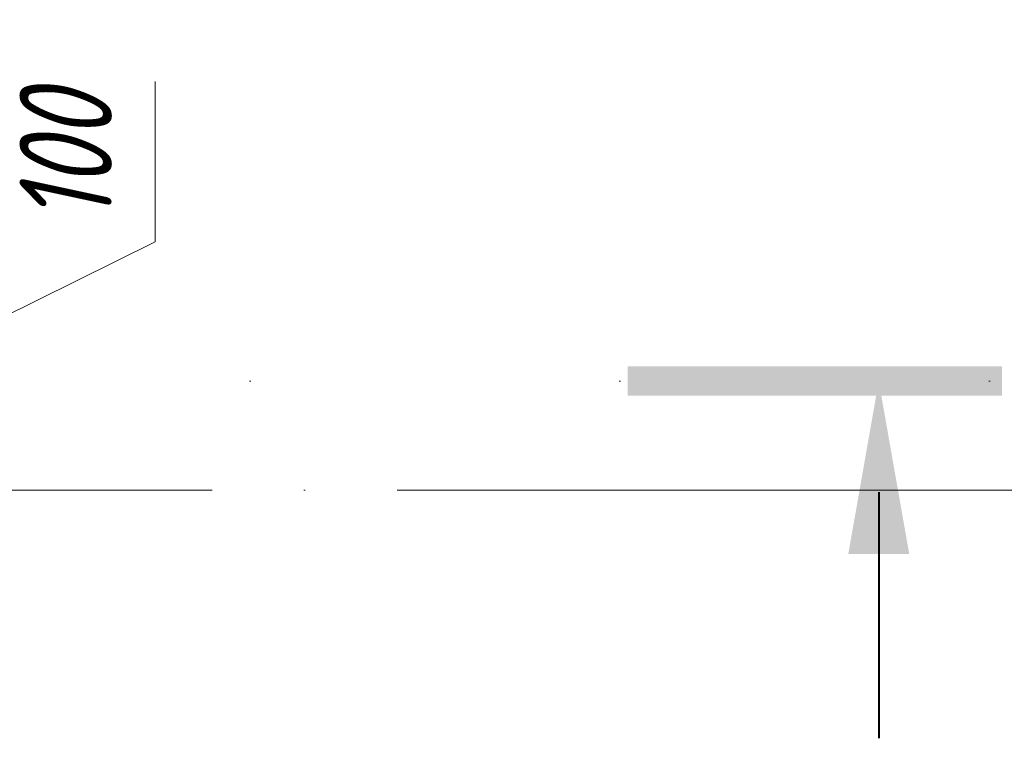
# Model space of a CAD drawing. Header units: millimetres. Extents: x 25712 to 56175, y 7539 to 18037.
# Tile 15 of 73: x 35033 to 35699, y 8832 to 9318. Entities that reach past the tile are written whole.
import ezdxf

# ---------------------------------------------------------------- set-up
doc = ezdxf.new("R2010")
doc.units = ezdxf.units.MM
for name, pattern in [('ADSK_Линия разреза', [500, 0, -250, 0, -250]), ('ADSK_Линия сетки', [625, 500, -62.5, 0, -62.5]), ('ADSK_Пунктирная_п5', [125, 0, -125])]:
    doc.linetypes.add(name, pattern=pattern)
for name, color, linetype, lineweight in [('A-____-____-DIMS', 211, 'Continuous', 9), ('A-____-____-DIMS-25', 211, 'Continuous', 9), ('G-____-____-SYMB', 111, 'ADSK_Пунктирная_п5', 20), ('S-GRID-____-OTLN', 1, 'Continuous', 9)]:
    doc.layers.add(name, color=color, linetype=linetype, lineweight=lineweight)
doc.styles.add('GOST Common_I_2', font='GOST Common Italic.ttf', dxfattribs={"width": 0.8, "height": 62.5})
doc.dimstyles.new('ADSK_Округление_5мм__Узкий_', dxfattribs={"dimscale": 304.8, "dimtxt": 0.206224, "dimasz": 0.147638, "dimexe": 0.123031, "dimexo": 0.000269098, "dimgap": 0.032808, "dimtad": 1, "dimdec": 0, "dimlfac": 304.8, "dimrnd": 5, "dimdsep": 46, "dimtxsty": 'GOST Common_I_2', "dimblk1": 'OBLIQUE', "dimblk2": 'OBLIQUE', "dimsah": 1, "dimcen": 0.09, "dimdle": 0.123031, "dimazin": 0, "dimtfac": 1, "dimtdec": 4, "dimtix": 1, "dimtmove": 1, "dimatfit": 3, "dimfxl": 1, "dimtvp": 1, "dimtfill": 1, "dimtolj": 1, "dimtzin": 0, "dimlwd": 20, "dimlwe": 20, "dimarcsym": 2})

# ---------------------------------------------------------------- blocks, each defined once
blk = doc.blocks.new('Разрез - Номер вида сзади_3_5 мм-6451-КЖ1_ПЭ_ВЭ2_Армирование_Вертикальное')
at = {"layer": 'G-____-____-SYMB', "linetype": 'Continuous', "lineweight": 9}
for points in [[(35116.7, 15103.78), (35116.7, 15083.84), (35369.98, 15083.84), (35369.98, 15103.78)], [(35307.25, 14976.82), (35286.64, 15093.68), (35266.04, 14976.82)]]:
    blk.add_hatch(color=256, dxfattribs=at).paths.add_polyline_path(points)
at = {"layer": 'G-____-____-SYMB', "linetype": 'Continuous', "lineweight": 40}
blk.add_line((35286.64, 15018.68), (35286.64, 14852.1), dxfattribs=at)
blk = doc.blocks.new('DIMBLOCK53-КЖ1_ПЭ_ВЭ2_Армирование_Вертикальное')
at = {"layer": 'A-____-____-DIMS-25', "lineweight": 20}
for p, q in [((35124.88, 9276.26), (35124.88, 9167.88)), ((35124.88, 9167.88), (34989.88, 9101.13)), ((34989.88, 9151.95), (34763, 9151.95)), ((34989.88, 9151.95), (34989.88, 9050.3)), ((34989.88, 9151.95), (35027.38, 9151.95)), ((34989.88, 9050.3), (34763, 9050.3)), ((34989.88, 9050.3), (35027.38, 9050.3))]:
    blk.add_line(p, q, dxfattribs=at)
at = {"layer": 'A-____-____-DIMS-25', "lineweight": 40}
for p, q in [((34989.88, 9151.95), (34967.38, 9174.45)), ((34989.88, 9151.95), (35012.38, 9129.45)), ((34989.88, 9050.3), (34967.38, 9072.8)), ((34989.88, 9050.3), (35012.38, 9027.8))]:
    blk.add_line(p, q, dxfattribs=at)
at = {"layer": 'A-____-____-DIMS-25', "color": 0, "lineweight": 20, "insert": (35033.2, 9180.38), "char_height": 62.5, "width": 115.0606, "attachment_point": 1, "rotation": 90, "line_spacing_factor": 1.022761, "style": 'GOST Common_I_2', "bg_fill": 3, "box_fill_scale": 1.25, "bg_fill_color": 256, "bg_fill_true_color": 13158600, "bg_fill_transparency": 0}
blk.add_mtext('100', dxfattribs=at)
blk = doc.blocks.new('_Oblique')
at = {"color": 0, "linetype": 'ByBlock', "lineweight": -2}
blk.add_line((-0.5, -0.5), (0.5, 0.5), dxfattribs=at)

msp = doc.modelspace()

# ---------------------------------------------------------------- linework, layer by layer
at = {"layer": 'G-____-____-SYMB', "linetype": 'ADSK_Линия разреза'}
msp.add_line((35689.4674, 9073.6807), (33845.9851, 9073.6807), dxfattribs=at)
at = {"layer": 'S-GRID-____-OTLN', "linetype": 'ADSK_Линия сетки'}
msp.add_line((25912.2146, 9000), (55894.6542, 9000), dxfattribs=at)

# ---------------------------------------------------------------- block references
at = {"layer": 'G-____-____-SYMB', "linetype": 'Continuous', "lineweight": 40}
msp.add_blockref('Разрез - Номер вида сзади_3_5 мм-6451-КЖ1_ПЭ_ВЭ2_Армирование_Вертикальное', (327.8243, -6020), dxfattribs=at)

# ---------------------------------------------------------------- next in the draw order: dimensions: what is measured, and where the dimension line sits
at = {"layer": 'A-____-____-DIMS', "lineweight": 20}
dim = msp.add_linear_dim(base=(34989.8809, 9050.3034), p1=(34738, 9151.9528), p2=(34738, 9050.3034), angle=90, dimstyle='ADSK_Округление_5мм__Узкий_', override={"dimpost": '<>', "dimfxl": 101.649339}, dxfattribs=at)
dim.commit()
dim.dimension.update_dxf_attribs({"geometry": 'DIMBLOCK53-КЖ1_ПЭ_ВЭ2_Армирование_Вертикальное', "text_midpoint": (35074.8708, 9237.9054), "dimtype": 160, "text_rotation": 90})

doc.saveas('drawing.dxf')
